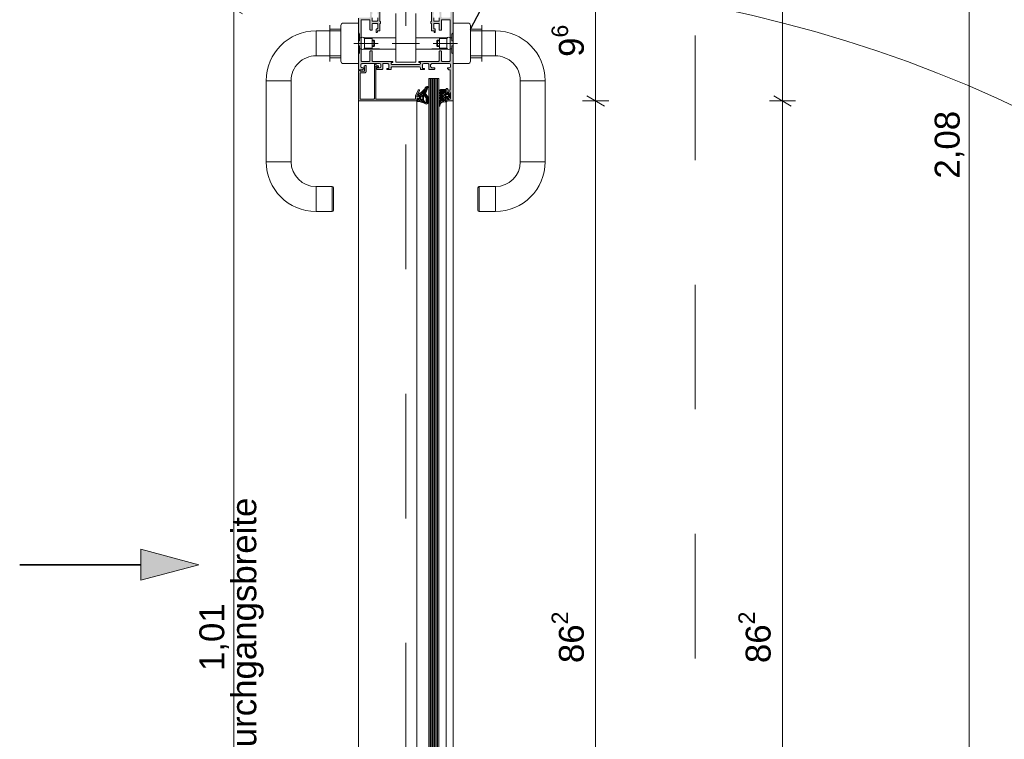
# Model space of a CAD drawing. Header units: metres. Extents: x -0.7 to 9.9, y -1.9 to 2.2.
# Tile 16 of 51: x -0.3 to 0.5, y -0.5 to 0.1. Entities that reach past the tile are written whole.
import ezdxf

# ---------------------------------------------------------------- set-up
doc = ezdxf.new("R2010")
doc.units = ezdxf.units.M
doc.header["$MEASUREMENT"] = 0
for name, pattern in [('ACAD_ISO10W100', [0.018, 0.012, -0.003, 0, -0.003]), ('Schnittlinie', [0.06, 0.03, -0.015, 0, -0.015]), ('Strichlinie doppelt', [0.109361, 0.052917, -0.021167, 0.014111, -0.021167]), ('Strichlinie eng', [0.023, 0.015, -0.008]), ('Wipeout_Contour', [1, 0, -1])]:
    doc.linetypes.add(name, pattern=pattern)
for name, color, linetype in [('152 - Bemaßung_ Beschriftung.Ausbau', 7, 'Continuous'), ('201 - Marker.Schnitt - versteckt Grundriss u. Detail SD', 7, 'Continuous'), ('451 - Universal.Achsen Raster', 7, 'Continuous'), ('Neubau_301 - Elemente.Linie', 7, 'Continuous'), ('Neubau_302 - Elemente.Schraffur', 7, 'Continuous'), ('Neubau_605 - Struktur.Wand Innen', 7, 'Continuous')]:
    doc.layers.add(name, color=color, linetype=linetype)
doc.styles.add('ERSTELLTER_STIL_1', font='txt')
doc.dimstyles.new('ERSTELLTER_STIL__1', dxfattribs={"dimtxt": 0.02, "dimasz": 0.01064, "dimexe": 0.18, "dimexo": 0.0625, "dimgap": 0, "dimtad": 1, "dimzin": 0, "dimdsep": 46, "dimtxsty": 'ERSTELLTER_STIL_1', "dimblk": 'ARROWHEAD_2', "dimblk1": 'ARROWHEAD_2', "dimblk2": 'ARROWHEAD_2', "dimcen": 0.09, "dimse1": 1, "dimse2": 1, "dimclrd": 7, "dimclre": 7, "dimclrt": 7, "dimazin": 0, "dimtfac": 1, "dimtdec": 4, "dimtmove": 0, "dimatfit": 3, "dimfxl": 1, "dimtolj": 1, "dimtzin": 0, "dimarcsym": 0})
doc.dimstyles.new('ERSTELLTER_STIL__2', dxfattribs={"dimtxt": 0.02, "dimasz": 0.01064, "dimexe": 0.18, "dimexo": 0.0625, "dimgap": 0, "dimtad": 1, "dimzin": 0, "dimdsep": 46, "dimtxsty": 'ERSTELLTER_STIL_1', "dimblk": 'ARROWHEAD_2', "dimblk1": 'ARROWHEAD_2', "dimblk2": 'ARROWHEAD_2', "dimcen": 0.09, "dimse1": 1, "dimse2": 1, "dimclrd": 7, "dimclre": 7, "dimclrt": 7, "dimazin": 0, "dimtfac": 1, "dimtdec": 4, "dimtmove": 2, "dimatfit": 3, "dimfxl": 1, "dimtolj": 1, "dimtzin": 0, "dimarcsym": 0})
doc.dimstyles.new('ERSTELLTER_STIL__3', dxfattribs={"dimtxt": 0.18, "dimasz": 0.001824, "dimexe": 0.18, "dimexo": 0.0625, "dimgap": 0, "dimtad": 0, "dimtih": 1, "dimtoh": 1, "dimdec": 4, "dimzin": 0, "dimdsep": 46, "dimcen": 0.09, "dimadec": 0, "dimazin": 0, "dimtfac": 1, "dimtdec": 4, "dimtmove": 0, "dimatfit": 3, "dimldrblk": 'ARROWHEAD_11', "dimfxl": 1, "dimtolj": 1, "dimtzin": 0, "dimarcsym": 0})

# ---------------------------------------------------------------- blocks, each defined once
blk = doc.blocks.new('*D8')
at = {"layer": '152 - Bemaßung_ Beschriftung.Ausbau', "color": 7, "linetype": 'Continuous', "lineweight": 5}
for p, q in [((0.43684, 1.07584), (0.45084, 1.06776)), ((0.45434, 1.0718), (0.43334, 1.0718)), ((0.44384, -1.0082), (0.44384, 1.0718)), ((0.45434, -1.0082), (0.43334, -1.0082)), ((0.43684, -1.00416), (0.45084, -1.01224))]:
    blk.add_line(p, q, dxfattribs=at)
at = {"layer": '152 - Bemaßung_ Beschriftung.Ausbau', "color": 7, "lineweight": 5, "insert": (0.43984, -0.05551), "char_height": 0.02, "attachment_point": 7, "rotation": 90, "style": 'ERSTELLTER_STIL_1'}
blk.add_mtext('\\A1;{\\pql;\\fArial|b0|i0|c0|p38;2,08}', dxfattribs=at)
at = {"color": 254, "linetype": 'Wipeout_Contour', "lineweight": 0, "ltscale": 5.017838}
blk.add_wipeout([(0.44359, 1.04883), (0.44359, 1.07151), (0.41609, 1.07151), (0.41609, 1.04883)], dxfattribs=at).dxf.layer = '152 - Bemaßung_ Beschriftung.Ausbau'
at = {"layer": '152 - Bemaßung_ Beschriftung.Ausbau', "color": 7, "lineweight": 5, "insert": (0.43984, 1.05258), "char_height": 0.02, "attachment_point": 7, "rotation": 90, "style": 'ERSTELLTER_STIL_1'}
blk.add_mtext('\\A1;{\\pql;\\fArial|b0|i0|c0|p38;1}', dxfattribs=at)
blk = doc.blocks.new('ARROWHEAD_2')
at = {"color": 0, "linetype": 'Continuous', "lineweight": 0}
for p, q in [((0, 0), (-1, 0)), ((-0.378, -0.655), (0.378, 0.655))]:
    blk.add_line(p, q, dxfattribs=at)
blk = doc.blocks.new('*D13')
at = {"layer": '152 - Bemaßung_ Beschriftung.Ausbau', "color": 7, "linetype": 'Continuous', "lineweight": 5}
for p, q in [((0.13684, 0.01084), (0.15084, 0.00276)), ((0.15434, 0.0068), (0.13334, 0.0068)), ((0.14384, -0.8552), (0.14384, 0.0068)), ((0.13684, -0.85116), (0.15084, -0.85924)), ((0.15434, -0.8552), (0.13334, -0.8552))]:
    blk.add_line(p, q, dxfattribs=at)
at = {"layer": '152 - Bemaßung_ Beschriftung.Ausbau', "color": 7, "lineweight": 5, "insert": (0.14017, -0.44438), "char_height": 0.02, "attachment_point": 7, "rotation": 90, "style": 'ERSTELLTER_STIL_1'}
blk.add_mtext('\\A1;{\\pql;\\fArial|b0|i0|c0|p38;86\\fArial|b0|i0|c0|p38;\\A1{\\H.66x;\\S2^  ;}}', dxfattribs=at)
blk = doc.blocks.new('*D14')
at = {"layer": '152 - Bemaßung_ Beschriftung.Ausbau', "color": 7, "linetype": 'Continuous', "lineweight": 5}
for p, q in [((0.15434, 0.1028), (0.13334, 0.1028)), ((0.13684, 0.10684), (0.15084, 0.09876)), ((0.14384, 0.0068), (0.14384, 0.1028)), ((0.13684, 0.01084), (0.15084, 0.00276)), ((0.15434, 0.0068), (0.13334, 0.0068))]:
    blk.add_line(p, q, dxfattribs=at)
at = {"layer": '152 - Bemaßung_ Beschriftung.Ausbau', "color": 7, "lineweight": 5, "insert": (0.14017, 0.04221), "char_height": 0.02, "attachment_point": 7, "rotation": 90, "style": 'ERSTELLTER_STIL_1'}
blk.add_mtext('\\A1;{\\pql;\\fArial|b0|i0|c0|p38;9\\fArial|b0|i0|c0|p38;\\A1{\\H.66x;\\S6^  ;}}', dxfattribs=at)
blk = doc.blocks.new('*D21')
at = {"layer": '152 - Bemaßung_ Beschriftung.Ausbau', "color": 7, "linetype": 'Continuous', "lineweight": 5}
for p, q in [((0.28684, 0.01084), (0.30084, 0.00276)), ((0.30434, 0.0068), (0.28334, 0.0068)), ((0.29384, -0.8552), (0.29384, 0.0068)), ((0.28684, -0.85116), (0.30084, -0.85924)), ((0.30434, -0.8552), (0.28334, -0.8552))]:
    blk.add_line(p, q, dxfattribs=at)
at = {"layer": '152 - Bemaßung_ Beschriftung.Ausbau', "color": 7, "lineweight": 5, "insert": (0.29017, -0.44438), "char_height": 0.02, "attachment_point": 7, "rotation": 90, "style": 'ERSTELLTER_STIL_1'}
blk.add_mtext('\\A1;{\\pql;\\fArial|b0|i0|c0|p38;86\\fArial|b0|i0|c0|p38;\\A1{\\H.66x;\\S2^  ;}}', dxfattribs=at)
blk = doc.blocks.new('*D22')
at = {"layer": '152 - Bemaßung_ Beschriftung.Ausbau', "color": 7, "linetype": 'Continuous', "lineweight": 5}
for p, q in [((0.30434, 0.1768), (0.28334, 0.1768)), ((0.28684, 0.18084), (0.30084, 0.17276)), ((0.29384, 0.0068), (0.29384, 0.1768)), ((0.28684, 0.01084), (0.30084, 0.00276)), ((0.30434, 0.0068), (0.28334, 0.0068))]:
    blk.add_line(p, q, dxfattribs=at)
at = {"layer": '152 - Bemaßung_ Beschriftung.Ausbau', "color": 7, "lineweight": 5, "insert": (0.28984, 0.07663), "char_height": 0.02, "attachment_point": 7, "rotation": 90, "style": 'ERSTELLTER_STIL_1'}
blk.add_mtext('\\A1;{\\pql;\\fArial|b0|i0|c0|p38;17}', dxfattribs=at)
blk = doc.blocks.new('*D27')
at = {"layer": '152 - Bemaßung_ Beschriftung.Ausbau', "color": 7, "linetype": 'Continuous', "lineweight": 5}
for p, q in [((-0.13614, 0.0808), (-0.15714, 0.0808)), ((-0.15364, 0.08484), (-0.13964, 0.07676)), ((-0.14664, -0.9292), (-0.14664, 0.0808)), ((-0.13614, -0.9292), (-0.15714, -0.9292)), ((-0.15364, -0.92516), (-0.13964, -0.93324))]:
    blk.add_line(p, q, dxfattribs=at)
at = {"layer": '152 - Bemaßung_ Beschriftung.Ausbau', "color": 7, "lineweight": 5, "char_height": 0.02, "attachment_point": 7, "rotation": 90, "style": 'ERSTELLTER_STIL_1'}
for s, insert in [('\\A1;{\\pql;\\fArial|b0|i0|c0|p38;Durchgangsbreite}', (-0.12264, -0.53208)), ('\\A1;{\\pql;\\fArial|b0|i0|c0|p38;1,01}', (-0.15064, -0.4508))]:
    blk.add_mtext(s, dxfattribs=dict(at, insert=insert))
blk = doc.blocks.new('ARROWHEAD_11')
at = {"color": 0, "linetype": 'Continuous', "lineweight": 0}
blk.add_line((0, 0), (-1, 0), dxfattribs=at)
at = {"color": 0, "linetype": 'Continuous', "lineweight": 0, "const_width": 0.25, "flags": 128}
blk.add_lwpolyline([(-0.125, 0, 1), (0.125, 0, 1)], format="xyb", close=True, dxfattribs=at)

msp = doc.modelspace()

# ---------------------------------------------------------------- hatches: boundary and pattern name
at = {"layer": '152 - Bemaßung_ Beschriftung.Ausbau', "linetype": 'Continuous', "lineweight": 9, "true_color": 0x00be00}
msp.add_hatch(color=92, dxfattribs=at).paths.add_polyline_path([(-0.17468, -0.36543), (-0.22133, -0.35293), (-0.22133, -0.37793)])
at = {"layer": 'Neubau_302 - Elemente.Schraffur', "linetype": 'Continuous', "lineweight": 5}
for points in [[(-0.04384, 0.072), (-0.03784, 0.072, -0.414214), (-0.03734, 0.0715), (-0.03734, 0.0641, 0.414214), (-0.03684, 0.0636), (-0.03604, 0.0636, 0.414214), (-0.03554, 0.0641), (-0.03554, 0.0685, -0.414214), (-0.03504, 0.069), (-0.03164, 0.069, -0.414214), (-0.03114, 0.0685), (-0.03114, 0.0652, -0.473285), (-0.03174, 0.06471, 0.488484), (-0.03234, 0.0642), (-0.03234, 0.062, 0.414214), (-0.03214, 0.0618), (-0.03184, 0.0618, 0.414214), (-0.03134, 0.0623), (-0.03134, 0.063, -0.414214), (-0.03114, 0.0632), (-0.02934, 0.0632), (-0.02934, 0.069), (-0.02889, 0.069), (-0.02889, 0.0705), (-0.02934, 0.0705), (-0.02934, 0.0785, 0.414214), (-0.02984, 0.079), (-0.03014, 0.079, 0.414214), (-0.03114, 0.078), (-0.03114, 0.0764), (-0.03064, 0.0764), (-0.03114, 0.07357), (-0.03114, 0.0713, -0.414214), (-0.03164, 0.0708), (-0.03504, 0.0708, -0.414214), (-0.03554, 0.0713), (-0.03554, 0.07357), (-0.03604, 0.0764), (-0.03554, 0.0764), (-0.03554, 0.0845, 0.414214), (-0.03604, 0.085), (-0.03684, 0.085, 0.414214), (-0.03734, 0.0845), (-0.03734, 0.0743, -0.414214), (-0.03784, 0.0738), (-0.04614, 0.0738, 0.414214), (-0.04664, 0.0733), (-0.04664, 0.0318), (-0.04324, 0.0318), (-0.04214, 0.0329), (-0.04214, 0.0335), (-0.04364, 0.0335, -0.414214), (-0.04464, 0.0345), (-0.04464, 0.0358, -0.414214), (-0.04364, 0.0368), (-0.03944, 0.0368, -0.4), (-0.03844, 0.0368), (-0.02964, 0.0368, -0.414214), (-0.02864, 0.0358), (-0.02864, 0.0345, -0.414214), (-0.02964, 0.0335), (-0.03214, 0.0335), (-0.03214, 0.033, 0.414214), (-0.03114, 0.032), (-0.02764, 0.032, 0.414214), (-0.02714, 0.0325), (-0.02714, 0.0363, -0.414214), (-0.02664, 0.0368), (-0.02314, 0.0368, -0.414214), (-0.02214, 0.0358), (-0.02214, 0.033), (-0.02384, 0.033), (-0.02384, 0.0325, 0.414214), (-0.02334, 0.032), (-0.02089, 0.032, 0.414214), (-0.02039, 0.0325), (-0.02039, 0.0332, -0.414214), (-0.01939, 0.0342), (0.00211, 0.0342, -0.414214), (0.00311, 0.0332), (0.00311, 0.0325, 0.414214), (0.00361, 0.032), (0.00606, 0.032, 0.414214), (0.00656, 0.0325), (0.00656, 0.033), (0.00486, 0.033), (0.00486, 0.0358, -0.414214), (0.00586, 0.0368), (0.00936, 0.0368, -0.414214), (0.00986, 0.0363), (0.00986, 0.0325, 0.414214), (0.01036, 0.032), (0.01386, 0.032, 0.414214), (0.01486, 0.033), (0.01486, 0.0335), (0.01236, 0.0335, -0.414214), (0.01136, 0.0345), (0.01136, 0.0358, -0.414214), (0.01236, 0.0368), (0.02116, 0.0368, -0.4), (0.02216, 0.0368), (0.02636, 0.0368, -0.414214), (0.02736, 0.0358), (0.02736, 0.0345, -0.414214), (0.02636, 0.0335), (0.02486, 0.0335), (0.02486, 0.0329), (0.02596, 0.0318), (0.02706, 0.0318), (0.02706, 0.0159, -0.414214), (0.02656, 0.0154), (0.02556, 0.0154, -0.414214), (0.02506, 0.0159), (0.02506, 0.0164, 0.474498), (0.02446, 0.01689, 0.474498), (0.02386, 0.0164), (0.02386, 0.0136, 0.414214), (0.02436, 0.0131), (0.02486, 0.0131), (0.02486, 0.0141), (0.02636, 0.0141, -0.414214), (0.02736, 0.0131), (0.02736, 0.0091, -0.414214), (0.02636, 0.0081), (0.02486, 0.0081), (0.02486, 0.0091), (0.02436, 0.0091, 0.414214), (0.02386, 0.0086), (0.02386, 0.0073, 0.414214), (0.02436, 0.0068), (0.02886, 0.0068, 0.414214), (0.02936, 0.0073), (0.02936, 0.1023, 0.414214), (0.02886, 0.1028), (0.02556, 0.1028, 0.414214), (0.02506, 0.1023), (0.02506, 0.101, 0.414214), (0.02556, 0.1005), (0.02606, 0.1005), (0.02606, 0.1015), (0.02656, 0.1015, -0.414214), (0.02756, 0.1005), (0.02756, 0.0965, -0.414214), (0.02656, 0.0955), (0.02606, 0.0955), (0.02606, 0.0965), (0.02556, 0.0965, 0.414214), (0.02506, 0.096), (0.02506, 0.0947, 0.414214), (0.02556, 0.0942), (0.02656, 0.0942, -0.414214), (0.02706, 0.0937), (0.02706, 0.0743, -0.414214), (0.02656, 0.0738), (0.02056, 0.0738, -0.414214), (0.02006, 0.0743), (0.02006, 0.0845, 0.414214), (0.01956, 0.085), (0.01876, 0.085, 0.414214), (0.01826, 0.0845), (0.01826, 0.0764), (0.01876, 0.0764), (0.01826, 0.07357), (0.01826, 0.0713, -0.414214), (0.01776, 0.0708), (0.01436, 0.0708, -0.414214), (0.01386, 0.0713), (0.01386, 0.07357), (0.01336, 0.0764), (0.01386, 0.0764), (0.01386, 0.078, 0.414214), (0.01286, 0.079), (0.01256, 0.079, 0.414214), (0.01206, 0.0785), (0.01206, 0.0705), (0.01161, 0.0705), (0.01161, 0.069), (0.01206, 0.069), (0.01206, 0.0632), (0.01386, 0.0632, -0.414214), (0.01406, 0.063), (0.01406, 0.0623, 0.414214), (0.01456, 0.0618), (0.01486, 0.0618, 0.414214), (0.01506, 0.062), (0.01506, 0.0642, 0.414214), (0.01456, 0.0647), (0.01436, 0.0647, -0.414214), (0.01386, 0.0652), (0.01386, 0.0685, -0.414214), (0.01436, 0.069), (0.01776, 0.069, -0.414214), (0.01826, 0.0685), (0.01826, 0.0641, 0.414214), (0.01876, 0.0636), (0.01956, 0.0636, 0.414214), (0.02006, 0.0641), (0.02006, 0.0715, -0.414214), (0.02056, 0.072), (0.02656, 0.072, -0.414214), (0.02706, 0.0715), (0.02706, 0.0391, -0.414214), (0.02656, 0.0386), (0.02056, 0.0386, -0.414214), (0.02006, 0.0391), (0.02006, 0.0465, 0.414214), (0.01956, 0.047), (0.01876, 0.047, 0.414214), (0.01826, 0.0465), (0.01826, 0.0391, -0.414214), (0.01776, 0.0386), (0.00231, 0.0386, 0.414214), (0.00181, 0.0381), (0.00181, 0.0376), (0.00311, 0.0376), (0.00311, 0.037, -0.414214), (0.00211, 0.036), (-0.01939, 0.036, -0.414214), (-0.02039, 0.037), (-0.02039, 0.0376), (-0.01909, 0.0376), (-0.01909, 0.0381, 0.414214), (-0.01959, 0.0386), (-0.03504, 0.0386, -0.414214), (-0.03554, 0.0391), (-0.03554, 0.0465, 0.414214), (-0.03604, 0.047), (-0.03684, 0.047, 0.414214), (-0.03734, 0.0465), (-0.03734, 0.0391, -0.414214), (-0.03784, 0.0386), (-0.04384, 0.0386, -0.414214), (-0.04434, 0.0391), (-0.04434, 0.0715, -0.414214)], [(0.0015, 0.01066), (0.00109, 0.01025, -0.872598), (0.00033, 0.01083), (0.00229, 0.01505, 0.99569), (0.00142, 0.01555), (-0.0007, 0.011, 0.114745), (-0.00084, 0.01033), (-0.00084, 0.0087, -0.414516), (-0.00134, 0.0082), (-0.03214, 0.0082, -0.414515), (-0.03264, 0.0087), (-0.03264, 0.034), (-0.03283, 0.03445, -0.493148), (-0.03264, 0.0347), (-0.03196, 0.0347, -0.268805), (-0.03179, 0.0346), (-0.0315, 0.0341, 0.265753), (-0.03133, 0.034), (-0.03084, 0.034, 0.413047), (-0.03064, 0.0342), (-0.03064, 0.03473, 0.256951), (-0.03088, 0.03515), (-0.03308, 0.03623, 0.589288), (-0.03384, 0.0358), (-0.03384, 0.0087, -0.414515), (-0.03434, 0.0082), (-0.04464, 0.0082, -0.414513), (-0.04514, 0.0087), (-0.04514, 0.029, -0.414516), (-0.04464, 0.0295), (-0.04134, 0.0295, 0.414516), (-0.04034, 0.0305), (-0.04034, 0.0348, 0.57735), (-0.04109, 0.03524), (-0.04204, 0.03469, 0.401246), (-0.04212, 0.03442), (-0.04164, 0.0335), (-0.04164, 0.0313, -0.414515), (-0.04214, 0.0308), (-0.04514, 0.0308), (-0.04514, 0.0313), (-0.04664, 0.0313), (-0.04664, 0.0073, 0.414516), (-0.04614, 0.0068), (-0.00014, 0.0068, 0.414395), (0.00036, 0.0073), (0.00036, 0.0083, -0.414577), (0.00086, 0.0088), (0.00186, 0.0088, 0.414577), (0.00236, 0.0093), (0.00236, 0.0103, 0.668201)]]:
    msp.add_hatch(color=7, dxfattribs=at).paths.add_polyline_path(points)
h = msp.add_hatch(dxfattribs=at)
h.set_pattern_fill('NETZ_0001', style=0, pattern_type=2)
h.set_pattern_definition([(225, (0.0003585, 0.0068034), (-0.00106066, 0.00106066), []), (135, (0.0003585, 0.0068034), (0.00106066, 0.00106066), [])])
h.paths.add_polyline_path([(0.00737, 0.00446, 0.518668), (0.00914, 0.0053), (0.0074, 0.0055, -0.228916), (0.00681, 0.00588, 0.021657), (0.00569, 0.00747, -0.170252), (0.00556, 0.00785), (0.00556, 0.01086, -0.548355), (0.00599, 0.01113), (0.00574, 0.01125, -0.291473), (0.00516, 0.01215), (0.00516, 0.01262, -0.183145), (0.00528, 0.01295, 0.094485), (0.00857, 0.01848, 0.312127), (0.00777, 0.01819, -0.104624), (0.0011, 0.01199, 0.631063), (0.00116, 0.01145), (0.00231, 0.01103, -0.315299), (0.00251, 0.01075), (0.00251, 0.00869, -0.45159), (0.00217, 0.00839), (0.00127, 0.00851, 0.394989), (0.00094, 0.00827), (0.00066, 0.00687, 0.416404), (0.0009, 0.00652, 0.006167), (0.00236, 0.00626, -0.08742)])
h.paths.add_polyline_path([(0.00396, 0.00801, -0.414214), (0.00346, 0.00851), (0.00346, 0.01021, -0.414214), (0.00396, 0.01071, -0.414214), (0.00496, 0.00971), (0.00496, 0.00851, -0.414214), (0.00446, 0.00801)], flags=0)
h = msp.add_hatch(dxfattribs=at)
h.set_pattern_fill('NETZ_0001', style=0, pattern_type=2)
h.set_pattern_definition([(225, (0.0003585, 0.0068034), (-0.00053033, 0.00053033), []), (135, (0.0003585, 0.0068034), (0.00053033, 0.00053033), [])])
h.paths.add_polyline_path([(0.00606, 0.01108), (0.00736, 0.00995, -0.153915), (0.00764, 0.00928), (0.00776, 0.00786, -0.02182), (0.00776, 0.00775), (0.00776, 0.00546), (0.00914, 0.0053, 0.042739), (0.00916, 0.0055), (0.00916, 0.00781, 0.02182), (0.00916, 0.00792), (0.00898, 0.01001, 0.153915), (0.00871, 0.01068), (0.00737, 0.01228, -0.390038), (0.00739, 0.01296, 0.108152), (0.00757, 0.01325), (0.00909, 0.01751, 0.44113), (0.00857, 0.01848, -0.094485), (0.00528, 0.01295, 0.183145), (0.00516, 0.01262), (0.00516, 0.01215, 0.291473), (0.00574, 0.01125), (0.00599, 0.01113, -0.072988)])
h = msp.add_hatch(dxfattribs=at)
h.set_pattern_fill('NETZ_0001', style=0, pattern_type=2)
h.set_pattern_definition([(225, (0.0248582, 0.0091034), (-0.00053033, 0.00053033), []), (135, (0.0248582, 0.0091034), (0.00053033, 0.00053033), [])])
h.paths.add_polyline_path([(0.02091, 0.00953, -0.267949), (0.02066, 0.00996), (0.02066, 0.0122, -0.267949), (0.02091, 0.01263), (0.02161, 0.01304, 0.267949), (0.02186, 0.01347), (0.02186, 0.01458, -0.414214), (0.02236, 0.01508), (0.02356, 0.01508), (0.02356, 0.0158, 0.414173), (0.02326, 0.0161), (0.01926, 0.0161), (0.01826, 0.01545, 0.600573), (0.01828, 0.01474), (0.01903, 0.01446, -0.693412), (0.01896, 0.01372), (0.01835, 0.01349, 0.693412), (0.01828, 0.01274), (0.01903, 0.01246, -0.693412), (0.01896, 0.01172), (0.01835, 0.01149, 0.693412), (0.01828, 0.01074), (0.01903, 0.01046, -0.693412), (0.01896, 0.00972), (0.01835, 0.00949, 0.876979), (0.01846, 0.0087), (0.01886, 0.0087, -0.698129), (0.01912, 0.008, 0.220225), (0.01806, 0.00571), (0.01806, 0.00304, 0.167643), (0.01814, 0.00279), (0.01828, 0.00307, 0.067527), (0.01849, 0.00396, -0.342203), (0.02147, 0.00756, 0.348876), (0.02186, 0.00804), (0.02186, 0.00869, 0.267949), (0.02161, 0.00913)])
h = msp.add_hatch(dxfattribs=at)
h.set_pattern_fill('NETZ_0001', style=0, pattern_type=2)
h.set_pattern_definition([(225, (0.0235582, 0.0127034), (-0.00106066, 0.00106066), []), (135, (0.0235582, 0.0127034), (0.00106066, 0.00106066), [])])
h.paths.add_polyline_path([(0.01814, 0.00279, 0.643242), (0.01885, 0.00296), (0.0191, 0.00422, -0.334543), (0.02088, 0.00583), (0.02396, 0.0061, 0.41421), (0.02436, 0.0065), (0.02356, 0.0065), (0.02356, 0.0085, -1), (0.02356, 0.0095), (0.02486, 0.0095, -0.463451), (0.02515, 0.00915, 0.765529), (0.02567, 0.00889), (0.02671, 0.00993, 0.199004), (0.02686, 0.01029), (0.02686, 0.01192, 0.199038), (0.02671, 0.01228), (0.02567, 0.01332, 0.668191), (0.02516, 0.0131), (0.02516, 0.013, -0.414214), (0.02486, 0.0127), (0.02356, 0.0127, -0.999994), (0.02356, 0.0137), (0.02356, 0.01508), (0.02236, 0.01508, 0.414214), (0.02186, 0.01458), (0.02186, 0.01347, -0.267949), (0.02161, 0.01304), (0.02091, 0.01263, 0.267949), (0.02066, 0.0122), (0.02066, 0.00996, 0.267949), (0.02091, 0.00953), (0.02161, 0.00913, -0.267949), (0.02186, 0.00869), (0.02186, 0.00804, -0.353497), (0.02147, 0.00755, 0.3416), (0.01849, 0.00396, -0.067527), (0.01828, 0.00307)])
h.paths.add_polyline_path([(0.02566, 0.0108, -0.414214), (0.02516, 0.0103), (0.02406, 0.0103, -0.414214), (0.02356, 0.0108), (0.02356, 0.0114, -0.414214), (0.02406, 0.0119), (0.02516, 0.0119, -0.414214), (0.02566, 0.0114)], flags=0)

# ---------------------------------------------------------------- linework, layer by layer
at = {"layer": '152 - Bemaßung_ Beschriftung.Ausbau', "color": 92, "linetype": 'Continuous', "lineweight": 9, "true_color": 0x00be00}
for p, q in [((-0.22133, -0.37793), (-0.22133, -0.35293)), ((-0.17468, -0.36543), (-0.22133, -0.35293)), ((-0.17468, -0.36543), (-0.22133, -0.37793))]:
    msp.add_line(p, q, dxfattribs=at)
at = {"layer": '152 - Bemaßung_ Beschriftung.Ausbau', "color": 92, "linetype": 'Strichlinie eng', "lineweight": 35, "true_color": 0x00be00, "flags": 128}
msp.add_lwpolyline([(-0.31863, -0.36543), (-0.22133, -0.36543)], dxfattribs=at)
at = {"layer": '451 - Universal.Achsen Raster', "color": 160, "linetype": 'Strichlinie doppelt', "lineweight": 9, "true_color": 0x3232ff}
msp.add_line((-0.00863, -1.9282), (-0.00863, 1.5918), dxfattribs=at)
at = {"layer": 'Neubau_301 - Elemente.Linie', "color": 1, "linetype": 'ACAD_ISO10W100', "lineweight": 5}
for p, q in [((-0.00864, 0.091), (-0.00864, 0.0671)), ((0.00236, 0.053), (-0.01964, 0.053))]:
    msp.add_line(p, q, dxfattribs=at)
at = {"layer": 'Neubau_301 - Elemente.Linie', "color": 1, "linetype": 'Continuous', "lineweight": 5}
for p, q in [((-0.04664, 0.06985), (-0.04664, 0.03615)), ((-0.02889, 0.0705), (-0.02889, 0.069)), ((0.01161, 0.0705), (0.01161, 0.069)), ((-0.04197, 0.0575), (-0.01664, 0.0575)), ((0.02469, 0.0575), (-0.00064, 0.0575)), ((-0.04194, 0.0485), (-0.01664, 0.0485)), ((0.02466, 0.0485), (-0.00064, 0.0485)), ((0.00986, 0.0248), (0.01786, 0.0248)), ((0.00986, 0.0248), (0.00986, -0.8732)), ((0.01086, -0.8732), (0.01086, 0.0248)), ((0.01186, -0.8732), (0.01186, 0.0248)), ((0.01286, -0.8732), (0.01286, 0.0248)), ((0.01386, -0.8732), (0.01386, 0.0248)), ((0.01486, -0.8732), (0.01486, 0.0248)), ((0.01586, -0.8732), (0.01586, 0.0248)), ((0.01686, -0.8732), (0.01686, 0.0248)), ((0.01786, -0.8732), (0.01786, 0.0248)), ((0.00909, 0.01751), (0.00757, 0.01325)), ((0.00516, 0.01215), (0.00516, 0.01263)), ((0.00556, 0.00785), (0.00556, 0.01086)), ((0.00599, 0.01113), (0.00574, 0.01125)), ((0.00736, 0.00995), (0.00606, 0.01108)), ((0.00737, 0.01228), (0.00871, 0.01068)), ((0.00776, 0.00786), (0.00764, 0.00928)), ((0.00776, 0.00786), (0.00764, 0.00928)), ((0.00898, 0.01001), (0.00916, 0.00792)), ((-0.04664, 0.0073), (-0.04664, -0.02973)), ((0.00036, 0.0078), (0.00036, -0.02973)), ((0.00914, 0.0053), (0.0074, 0.0055)), ((0.00776, 0.00546), (0.00776, 0.00775)), ((0.00776, 0.00546), (0.00776, 0.00775)), ((0.00914, 0.0053), (0.00776, 0.00546)), ((0.00916, 0.00781), (0.00916, 0.0055)), ((0.02386, 0.00609), (0.02386, -0.02973)), ((0.02936, 0.0073), (0.02936, -0.02973)), ((-0.04664, -0.8557), (-0.04664, -0.02973)), ((0.00036, -0.85577), (0.00036, -0.02973)), ((0.02386, -0.85449), (0.02386, -0.02973)), ((0.02936, -0.8557), (0.02936, -0.02973))]:
    msp.add_line(p, q, dxfattribs=at)
at = {"layer": 'Neubau_301 - Elemente.Linie', "color": 1, "linetype": 'Continuous', "lineweight": 13}
for p, q in [((-0.08069, 0.06307), (-0.08069, 0.04307)), ((-0.06069, 0.06307), (-0.08069, 0.06307)), ((0.04336, 0.06307), (0.06336, 0.06307)), ((0.06336, 0.06307), (0.06336, 0.04307)), ((-0.06069, 0.04307), (-0.08069, 0.04307)), ((0.04336, 0.04307), (0.06336, 0.04307)), ((-0.12069, 0.02307), (-0.12069, -0.04193)), ((-0.10069, 0.02307), (-0.12069, 0.02307)), ((-0.10069, 0.02307), (-0.10069, -0.04193)), ((0.08336, 0.02307), (0.08336, -0.04193)), ((0.08336, 0.02307), (0.10336, 0.02307)), ((0.10336, 0.02307), (0.10336, -0.04193)), ((-0.10069, -0.04193), (-0.12069, -0.04193)), ((0.08336, -0.04193), (0.10336, -0.04193)), ((-0.08069, -0.06193), (-0.08069, -0.08193)), ((-0.06769, -0.06193), (-0.08069, -0.06193)), ((-0.06769, -0.06193), (-0.06769, -0.08193)), ((-0.06669, -0.06293), (-0.06669, -0.08093)), ((0.04936, -0.06293), (0.04936, -0.08093)), ((0.05036, -0.06193), (0.05036, -0.08193)), ((0.05036, -0.06193), (0.06336, -0.06193)), ((0.06336, -0.06193), (0.06336, -0.08193)), ((-0.06769, -0.08193), (-0.08069, -0.08193)), ((0.05036, -0.08193), (0.06336, -0.08193))]:
    msp.add_line(p, q, dxfattribs=at)
at = {"layer": 'Neubau_301 - Elemente.Linie', "color": 1, "linetype": 'Continuous', "lineweight": 5, "flags": 128}
for points in [[(0.02486, 0.0131), (0.02486, 0.0141), (0.02636, 0.0141, -0.414214), (0.02736, 0.0131), (0.02736, 0.0091, -0.414214), (0.02636, 0.0081), (0.02486, 0.0081), (0.02486, 0.0091), (0.02436, 0.0091, 0.414214), (0.02386, 0.0086), (0.02386, 0.0073, 0.414214), (0.02436, 0.0068), (0.02886, 0.0068, 0.414214), (0.02936, 0.0073), (0.02936, 0.1023, 0.414214)], [(-0.04664, 0.0733), (-0.04664, 0.0318), (-0.04324, 0.0318), (-0.04214, 0.0329), (-0.04214, 0.0335), (-0.04364, 0.0335, -0.414214), (-0.04464, 0.0345), (-0.04464, 0.0358, -0.414214), (-0.04364, 0.0368), (-0.03944, 0.0368, -0.4), (-0.03844, 0.0368), (-0.02964, 0.0368, -0.414214), (-0.02864, 0.0358), (-0.02864, 0.0345, -0.414214), (-0.02964, 0.0335), (-0.03214, 0.0335), (-0.03214, 0.033, 0.414214), (-0.03114, 0.032), (-0.02764, 0.032, 0.414214), (-0.02714, 0.0325), (-0.02714, 0.0363, -0.414214), (-0.02664, 0.0368), (-0.02314, 0.0368, -0.414214), (-0.02214, 0.0358), (-0.02214, 0.033), (-0.02384, 0.033), (-0.02384, 0.0325, 0.414214), (-0.02334, 0.032), (-0.02089, 0.032, 0.414214), (-0.02039, 0.0325), (-0.02039, 0.0332, -0.414214), (-0.01939, 0.0342), (0.00211, 0.0342, -0.414214), (0.00311, 0.0332), (0.00311, 0.0325, 0.414214), (0.00361, 0.032), (0.00606, 0.032, 0.414214), (0.00656, 0.0325), (0.00656, 0.033), (0.00486, 0.033), (0.00486, 0.0358, -0.414214), (0.00586, 0.0368), (0.00936, 0.0368, -0.414214), (0.00986, 0.0363), (0.00986, 0.0325, 0.414214), (0.01036, 0.032), (0.01386, 0.032, 0.414214), (0.01486, 0.033), (0.01486, 0.0335), (0.01236, 0.0335, -0.414214), (0.01136, 0.0345), (0.01136, 0.0358, -0.414214), (0.01236, 0.0368), (0.02116, 0.0368, -0.4), (0.02216, 0.0368), (0.02636, 0.0368, -0.414214), (0.02736, 0.0358), (0.02736, 0.0345, -0.414214), (0.02636, 0.0335), (0.02486, 0.0335), (0.02486, 0.0329), (0.02596, 0.0318), (0.02706, 0.0318), (0.02706, 0.0159, -0.414214), (0.02656, 0.0154), (0.02556, 0.0154, -0.414214), (0.02506, 0.0159), (0.02506, 0.0164, 0.414214), (0.02456, 0.0169), (0.02436, 0.0169, 0.414214), (0.02386, 0.0164), (0.02386, 0.0136, 0.414214), (0.02436, 0.0131), (0.02486, 0.0131)], [(-0.01939, 0.036, -0.414214), (-0.02039, 0.037), (-0.02039, 0.0376), (-0.01909, 0.0376), (-0.01909, 0.0381, 0.414214), (-0.01959, 0.0386), (-0.03504, 0.0386, -0.414214), (-0.03554, 0.0391), (-0.03554, 0.0465, 0.414214), (-0.03604, 0.047), (-0.03684, 0.047, 0.414214), (-0.03734, 0.0465), (-0.03734, 0.0391, -0.414214), (-0.03784, 0.0386), (-0.04384, 0.0386, -0.414214), (-0.04434, 0.0391), (-0.04434, 0.0715, -0.414214), (-0.04384, 0.072), (-0.03784, 0.072, -0.414214), (-0.03734, 0.0715), (-0.03734, 0.0641, 0.414214), (-0.03684, 0.0636), (-0.03604, 0.0636, 0.414214), (-0.03554, 0.0641), (-0.03554, 0.0685, -0.414214), (-0.03504, 0.069), (-0.03164, 0.069, -0.414214), (-0.03114, 0.0685), (-0.03114, 0.0652, -0.414214), (-0.03164, 0.0647), (-0.03184, 0.0647, 0.414214), (-0.03234, 0.0642), (-0.03234, 0.062, 0.414214), (-0.03214, 0.0618), (-0.03184, 0.0618, 0.414214), (-0.03134, 0.0623), (-0.03134, 0.063, -0.414214), (-0.03114, 0.0632), (-0.02934, 0.0632), (-0.02934, 0.069), (-0.02889, 0.069)], [(-0.03114, 0.07357), (-0.03114, 0.0713, -0.414214), (-0.03164, 0.0708), (-0.03504, 0.0708, -0.414214), (-0.03554, 0.0713), (-0.03554, 0.07357)], [(-0.02889, 0.0705), (-0.02934, 0.0705), (-0.02934, 0.0785, 0.414214)], [(0.01161, 0.069), (0.01206, 0.069), (0.01206, 0.0632), (0.01386, 0.0632, -0.414214), (0.01406, 0.063), (0.01406, 0.0623, 0.414214), (0.01456, 0.0618), (0.01486, 0.0618, 0.414214), (0.01506, 0.062), (0.01506, 0.0642, 0.414214), (0.01456, 0.0647), (0.01436, 0.0647, -0.414214), (0.01386, 0.0652), (0.01386, 0.0685, -0.414214), (0.01436, 0.069), (0.01776, 0.069, -0.414214), (0.01826, 0.0685), (0.01826, 0.0641, 0.414214), (0.01876, 0.0636), (0.01956, 0.0636, 0.414214), (0.02006, 0.0641), (0.02006, 0.0715, -0.414214), (0.02056, 0.072), (0.02656, 0.072, -0.414214), (0.02706, 0.0715), (0.02706, 0.0391, -0.414214), (0.02656, 0.0386), (0.02056, 0.0386, -0.414214), (0.02006, 0.0391), (0.02006, 0.0465, 0.414214), (0.01956, 0.047), (0.01876, 0.047, 0.414214), (0.01826, 0.0465), (0.01826, 0.0391, -0.414214), (0.01776, 0.0386), (0.00231, 0.0386, 0.414214), (0.00181, 0.0381), (0.00181, 0.0376), (0.00311, 0.0376), (0.00311, 0.037, -0.414214), (0.00211, 0.036), (-0.01939, 0.036)], [(0.01826, 0.07357), (0.01826, 0.0713, -0.414214), (0.01776, 0.0708), (0.01436, 0.0708, -0.414214), (0.01386, 0.0713), (0.01386, 0.07357)], [(-0.04468, 0.05709, -0.667029), (-0.04168, 0.05709), (-0.03568, 0.05709), (-0.03568, 0.05557), (-0.03419, 0.05557), (-0.03369, 0.05507), (-0.03369, 0.05107), (-0.03419, 0.05057), (-0.03568, 0.05057), (-0.03568, 0.04909), (-0.04168, 0.04909, -0.65637), (-0.04466, 0.04903)], [(0.02735, 0.05709, 0.667029), (0.02435, 0.05709), (0.01835, 0.05709), (0.01835, 0.05557), (0.01686, 0.05557), (0.01636, 0.05507), (0.01636, 0.05107), (0.01686, 0.05057), (0.01835, 0.05057), (0.01835, 0.04909), (0.02435, 0.04909, 0.65637), (0.02732, 0.04903)]]:
    msp.add_lwpolyline(points, format="xyb", dxfattribs=at)
at = {"layer": 'Neubau_301 - Elemente.Linie', "color": 1, "linetype": 'Continuous', "lineweight": 5}
for points in [[(-0.01664, 0.0771), (-0.01664, 0.038), (-0.00064, 0.038), (-0.00064, 0.0771)], [(-0.06969, 0.06457), (-0.06069, 0.06457)], [(0.05236, 0.06457), (0.04336, 0.06457)], [(-0.04435, 0.05757), (-0.04569, 0.05757)], [(-0.02969, 0.05757), (-0.04201, 0.05757)], [(-0.04168, 0.04909), (-0.04168, 0.05709)], [(-0.03568, 0.05057), (-0.03568, 0.05557)], [(-0.03419, 0.05557), (-0.03419, 0.05057)], [(0.01236, 0.05757), (0.02467, 0.05757)], [(0.01686, 0.05557), (0.01686, 0.05057)], [(0.01835, 0.05057), (0.01835, 0.05557)], [(0.02435, 0.04909), (0.02435, 0.05709)], [(0.02702, 0.05757), (0.02836, 0.05757)], [(-0.04569, 0.04857), (-0.04432, 0.04857)], [(-0.04204, 0.04857), (-0.02969, 0.04857)], [(-0.03369, 0.05507), (-0.03569, 0.05507)], [(-0.03369, 0.05107), (-0.03569, 0.05107)], [(0.02471, 0.04857), (0.01236, 0.04857)], [(0.01636, 0.05507), (0.01836, 0.05507)], [(0.01636, 0.05107), (0.01836, 0.05107)], [(0.02836, 0.04857), (0.02699, 0.04857)], [(-0.06069, 0.04157), (-0.06969, 0.04157)], [(0.04336, 0.04157), (0.05236, 0.04157)]]:
    msp.add_lwpolyline(points, dxfattribs=at)
at = {"layer": 'Neubau_301 - Elemente.Linie', "color": 1, "linetype": 'Continuous', "lineweight": 5, "flags": 128}
for points in [[(0.01206, 0.0785), (0.01206, 0.0705), (0.01161, 0.0705)], [(-0.04669, 0.06157), (-0.04569, 0.06057), (-0.04569, 0.05507), (-0.04669, 0.05507)], [(0.02936, 0.06157), (0.02836, 0.06057), (0.02836, 0.05507), (0.02936, 0.05507)], [(-0.04669, 0.05107), (-0.04569, 0.05107), (-0.04569, 0.04557), (-0.04669, 0.04457)], [(0.02936, 0.05107), (0.02836, 0.05107), (0.02836, 0.04557), (0.02936, 0.04457)]]:
    msp.add_lwpolyline(points, dxfattribs=at)
at = {"layer": 'Neubau_301 - Elemente.Linie', "color": 1, "linetype": 'ACAD_ISO10W100', "lineweight": 5}
for points in [[(-0.06969, 0.03857), (-0.06969, 0.06757)], [(0.05236, 0.03857), (0.05236, 0.06757)], [(-0.03069, 0.05307), (-0.05019, 0.05307)], [(0.01336, 0.05307), (0.03286, 0.05307)]]:
    msp.add_lwpolyline(points, dxfattribs=at)
at = {"layer": 'Neubau_301 - Elemente.Linie', "color": 1, "linetype": 'Continuous', "lineweight": 5, "flags": 128}
for points in [[(-0.04669, 0.06932), (-0.04669, 0.03682), (-0.05869, 0.03682, -0.414516), (-0.06069, 0.03882), (-0.06069, 0.06732, -0.414516), (-0.05869, 0.06932)], [(0.02936, 0.06932), (0.02936, 0.03682), (0.04136, 0.03682, 0.414516), (0.04336, 0.03882), (0.04336, 0.06732, 0.414516), (0.04136, 0.06932)], [(0.0015, 0.01066, -0.668201), (0.00236, 0.0103), (0.00236, 0.0093, -0.414577), (0.00186, 0.0088), (0.00086, 0.0088, 0.414577), (0.00036, 0.0083), (0.00036, 0.0073, -0.414395), (-0.00014, 0.0068), (-0.04614, 0.0068, -0.414516), (-0.04664, 0.0073), (-0.04664, 0.0313), (-0.04514, 0.0313), (-0.04514, 0.0308), (-0.04214, 0.0308, 0.414515), (-0.04164, 0.0313), (-0.04164, 0.0335), (-0.04212, 0.03442, -0.401246), (-0.04204, 0.03469), (-0.04109, 0.03524, -0.57735), (-0.04034, 0.0348), (-0.04034, 0.0305, -0.414516), (-0.04134, 0.0295), (-0.04464, 0.0295, 0.414516), (-0.04514, 0.029), (-0.04514, 0.0087, 0.414513), (-0.04464, 0.0082), (-0.03434, 0.0082, 0.414515), (-0.03384, 0.0087), (-0.03384, 0.0358, -0.589288), (-0.03308, 0.03623), (-0.03088, 0.03515, -0.256951), (-0.03064, 0.03473), (-0.03064, 0.0342, -0.413047), (-0.03084, 0.034), (-0.03133, 0.034, -0.265753), (-0.0315, 0.0341), (-0.03179, 0.0346, 0.268805), (-0.03196, 0.0347), (-0.03264, 0.0347, 0.493148), (-0.03283, 0.03445), (-0.03264, 0.034), (-0.03264, 0.0087, 0.414515), (-0.03214, 0.0082), (-0.00134, 0.0082, 0.414516), (-0.00084, 0.0087), (-0.00084, 0.01033, -0.114745), (-0.0007, 0.011), (0.00142, 0.01555, -0.99569), (0.00229, 0.01505), (0.00033, 0.01083, 0.872598), (0.00109, 0.01025)]]:
    msp.add_lwpolyline(points, format="xyb", close=True, dxfattribs=at)
at = {"layer": 'Neubau_301 - Elemente.Linie', "color": 1, "linetype": 'Continuous', "lineweight": 5}
for points in [[(0.00217, 0.00839), (0.00127, 0.00851, 0.394989), (0.00094, 0.00827), (0.00066, 0.00687, 0.416404), (0.0009, 0.00652, 0.006167), (0.00236, 0.00626, -0.087272), (0.00736, 0.00446, 0.576624), (0.00916, 0.0055), (0.00916, 0.00781, 0.02182), (0.00916, 0.00792), (0.00898, 0.01001, 0.153915), (0.00871, 0.01068), (0.00737, 0.01228, -0.390038), (0.00739, 0.01296, 0.108152), (0.00757, 0.01325), (0.00909, 0.01751, 0.873532), (0.00777, 0.01819, -0.104624), (0.0011, 0.01199, 0.631063), (0.00116, 0.01145), (0.00231, 0.01103, -0.315299), (0.00251, 0.01075), (0.00251, 0.00869, -0.45159)], [(0.00346, 0.00851, 0.414214), (0.00396, 0.00801), (0.00446, 0.00801, 0.414214), (0.00496, 0.00851), (0.00496, 0.00971, 0.414214), (0.00396, 0.01071, 0.414214), (0.00346, 0.01021)], [(0.02396, 0.0061, 0.41421), (0.02436, 0.0065), (0.02356, 0.0065), (0.02356, 0.0085, -1), (0.02356, 0.0095), (0.02486, 0.0095, -0.414214), (0.02516, 0.0092), (0.02516, 0.0091, 0.667911), (0.02567, 0.00889), (0.02671, 0.00993, 0.199004), (0.02686, 0.01029), (0.02686, 0.01192, 0.199038), (0.02671, 0.01228), (0.02567, 0.01332, 0.667817), (0.02516, 0.0131), (0.02516, 0.013, -0.414214), (0.02486, 0.0127), (0.02356, 0.0127, -1), (0.02356, 0.0137), (0.02356, 0.01508), (0.02236, 0.01508, 0.414214), (0.02186, 0.01458), (0.02186, 0.01347, -0.267949), (0.02161, 0.01304), (0.02091, 0.01263, 0.267949), (0.02066, 0.0122), (0.02066, 0.00996, 0.267949), (0.02091, 0.00953), (0.02161, 0.00913, -0.267949), (0.02186, 0.00869), (0.02186, 0.00804, -0.353497), (0.02147, 0.00755, 0.3416), (0.01849, 0.00396, -0.067527), (0.01828, 0.00307), (0.01814, 0.00279, 0.643242), (0.01885, 0.00296), (0.0191, 0.00422, -0.334543), (0.02088, 0.00583)], [(0.02406, 0.0103, -0.414225), (0.02356, 0.0108), (0.02356, 0.0114, -0.414225), (0.02406, 0.0119), (0.02516, 0.0119, -0.414235), (0.02566, 0.0114), (0.02566, 0.0108, -0.414235), (0.02516, 0.0103)]]:
    msp.add_lwpolyline(points, format="xyb", close=True, dxfattribs=at)
for points in [[(0.01814, 0.00279, -0.167643), (0.01806, 0.00304), (0.01806, 0.00571, -0.220237), (0.01912, 0.008, 0.698124), (0.01886, 0.0087), (0.01846, 0.0087, -0.87698), (0.01835, 0.00949), (0.01896, 0.00972, 0.767324), (0.01896, 0.01049), (0.01835, 0.01072, -0.767333), (0.01835, 0.01149), (0.01896, 0.01172, 0.767325), (0.01896, 0.01249), (0.01835, 0.01272, -0.767333), (0.01835, 0.01349), (0.01896, 0.01372, 0.767324), (0.01896, 0.01449), (0.01835, 0.01472, -0.668184), (0.01826, 0.01545), (0.01926, 0.0161), (0.02326, 0.0161, -0.414214), (0.02356, 0.0158), (0.02356, 0.01508)], [(0.02356, 0.01508), (0.02236, 0.01508, 0.414214), (0.02186, 0.01458), (0.02186, 0.01347, -0.267949), (0.02161, 0.01304), (0.02091, 0.01263, 0.267949), (0.02066, 0.0122), (0.02066, 0.00996, 0.267949), (0.02091, 0.00953), (0.02161, 0.00913, -0.267949), (0.02186, 0.00869), (0.02186, 0.00804, -0.353497), (0.02147, 0.00755, 0.3416), (0.01849, 0.00396, -0.067527), (0.01828, 0.00307), (0.01814, 0.00279)]]:
    msp.add_lwpolyline(points, format="xyb", dxfattribs=at)
at = {"layer": 'Neubau_301 - Elemente.Linie', "color": 1, "linetype": 'Continuous', "lineweight": 13}
for centre, radius, start, end in [((-0.08069, 0.02307), 0.04, 90, 180), ((0.06336, 0.02307), 0.04, 0, 90), ((-0.08069, 0.02307), 0.02, 89.99999, 180), ((0.06336, 0.02307), 0.02, 0, 90.00001), ((-0.08069, -0.04193), 0.04, 180, 270), ((-0.08069, -0.04193), 0.02, 180, 270), ((0.06336, -0.04193), 0.02, 270, 0), ((0.06336, -0.04193), 0.04, 270, 0), ((-0.06769, -0.06293), 0.001, 0, 90.00004), ((0.05036, -0.06293), 0.001, 89.99996, 180), ((-0.06769, -0.08093), 0.001, 270, 0), ((0.05036, -0.08093), 0.001, 180, 270)]:
    msp.add_arc(centre, radius, start, end, dxfattribs=at)
at = {"layer": 'Neubau_301 - Elemente.Linie', "color": 1, "linetype": 'Continuous', "lineweight": 5}
for centre, radius, start, end in [((-0.00759, 0.02434), 0.01719, 318.48636, 340.07671), ((-0.00759, 0.02434), 0.01719, 318.48636, 340.07671), ((0.00839, 0.01776), 0.00075, 340.32012, 61.13826), ((0.00566, 0.01262), 0.0005, 138.48636, 180), ((0.00566, 0.01262), 0.0005, 138.48636, 180), ((0.00616, 0.01215), 0.001, 180, 245), ((0.00586, 0.01086), 0.0003, 48.34853, 180), ((0.00775, 0.01261), 0.0005, 135.62954, 220.86022), ((0.00644, 0.00918), 0.0012, 4.87507, 39.87507), ((0.00644, 0.00918), 0.0012, 4.87507, 39.87507), ((0.00682, 0.01352), 0.0008, 315.62954, 340.32012), ((0.00779, 0.00991), 0.0012, 4.87507, 39.87507), ((0.00796, 0.00781), 0.0012, 359.87507, 4.87507), ((0.00616, 0.00785), 0.0006, 180, 216.53969), ((-0.01215, -0.00625), 0.02251, 32.53617, 37.62211), ((0.00749, 0.0063), 0.0008, 211.62675, 263.20171), ((0.00656, 0.00776), 0.0012, 359.87507, 4.87507), ((0.00656, 0.00776), 0.0012, 359.87507, 4.87507), ((0.00796, 0.0055), 0.0012, 350.08593, 359.87507)]:
    msp.add_arc(centre, radius, start, end, dxfattribs=at)
at = {"layer": 'Neubau_605 - Struktur.Wand Innen', "color": 1, "linetype": 'Continuous', "lineweight": 5}
msp.add_arc((0.02936, -0.9582), 1.061, 0, 90, dxfattribs=at)

# ---------------------------------------------------------------- dimensions: what is measured, and where the dimension line sits
at = {"layer": '152 - Bemaßung_ Beschriftung.Ausbau', "color": 7, "linetype": 'Continuous', "lineweight": 5}
dim = msp.add_linear_dim(base=(-0.14664, 0.0808), p1=(-0.04495, -0.9292), p2=(-0.04449, 0.0808), angle=90, text='<MeasuredValue>^MDurchgangsbreite', dimstyle='ERSTELLTER_STIL__1', dxfattribs=at)
dim.commit()
dim.dimension.update_dxf_attribs({"geometry": '*D27', "text_midpoint": (-0.13264, -0.41735), "dimtype": 160, "text_rotation": 90})

# ---------------------------------------------------------------- next in the draw order: dimensions: what is measured, and where the dimension line sits
dim = msp.add_linear_dim(base=(0.44384, 1.0718), p1=(0.09886, -1.0082), p2=(0.02386, 1.0718), angle=90, dimstyle='ERSTELLTER_STIL__2', dxfattribs=at)
dim.commit()
dim.dimension.update_dxf_attribs({"geometry": '*D8', "text_midpoint": (0.42984, -0.02954), "dimtype": 160, "text_rotation": 90})

# ---------------------------------------------------------------- next in the draw order: linework, layer by layer
at = {"layer": '201 - Marker.Schnitt - versteckt Grundriss u. Detail SD', "color": 7, "linetype": 'Schnittlinie', "lineweight": 13}
msp.add_line((0.22386, 1.2593), (0.22386, -1.1957), dxfattribs=at)

# ---------------------------------------------------------------- next in the draw order: dimensions: what is measured, and where the dimension line sits
at = {"layer": '152 - Bemaßung_ Beschriftung.Ausbau', "color": 7, "linetype": 'Continuous', "lineweight": 5}
for base, p1, p2, picture, middle in [((0.29384, 0.1768), (0.02762, 0.0068), (-0.00248, 0.1768), '*D22', (0.27984, 0.09187)), ((0.14384, 0.1028), (-0.00014, 0.0068), (0.02556, 0.1028), '*D14', (0.12984, 0.07684)), ((0.29384, 0.0068), (0.02886, -0.8552), (0.02762, 0.0068), '*D21', (0.27984, -0.40212))]:
    dim = msp.add_linear_dim(base=base, p1=p1, p2=p2, angle=90, dimstyle='ERSTELLTER_STIL__1', dxfattribs=at)
    dim.commit()
    dim.dimension.update_dxf_attribs({"geometry": picture, "text_midpoint": middle, "dimtype": 160, "text_rotation": 90})
dim = msp.add_linear_dim(base=(0.14384, 0.0068), p1=(0.02886, -0.8552), p2=(-0.00014, 0.0068), angle=90, text='<MeasuredValue>', dimstyle='ERSTELLTER_STIL__1', dxfattribs=at)
dim.commit()
dim.dimension.update_dxf_attribs({"geometry": '*D13', "text_midpoint": (0.12984, -0.32965), "dimtype": 160, "text_rotation": 90})

# ---------------------------------------------------------------- next in the draw order: leaders
at = {"layer": '152 - Bemaßung_ Beschriftung.Ausbau', "color": 7, "linetype": 'Continuous', "lineweight": 9, "annotation_type": 0, "has_hookline": 1, "hookline_direction": 0, "text_width": 0.31703}
msp.add_leader([(0.04336, 0.06457), (0.12599, 0.22115), (0.51875, 0.22115)], dimstyle='ERSTELLTER_STIL__3', dxfattribs=at)

doc.saveas('drawing.dxf')
